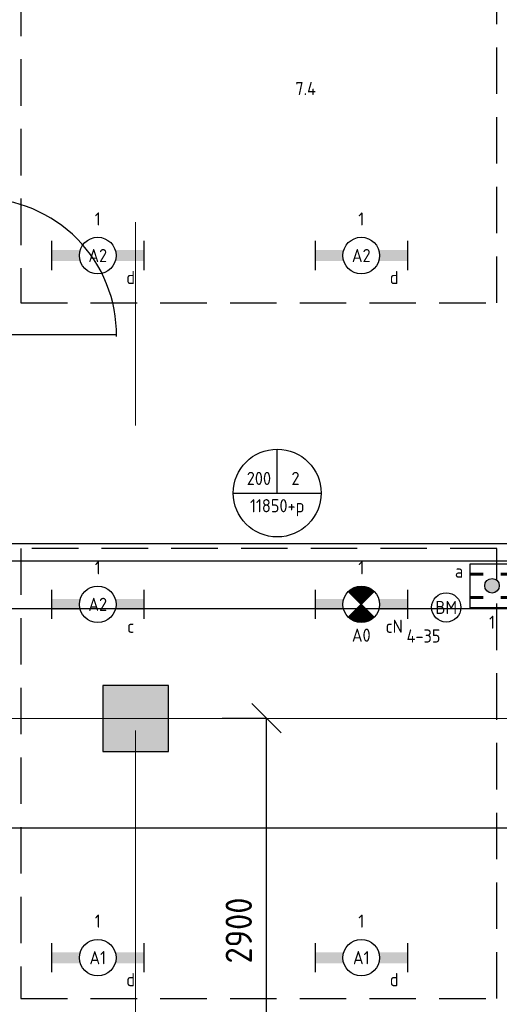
# Model space of a CAD drawing. Header units: millimetres. Extents: x -38032 to 104346, y -31182 to 78566.
# Tile 8 of 213: x -793 to 2483, y 1545 to 8274. Entities that reach past the tile are written whole.
import ezdxf
from ezdxf.enums import TextEntityAlignment as Align

# ---------------------------------------------------------------- set-up
doc = ezdxf.new("R2010")
doc.units = ezdxf.units.MM
doc.header["$LTSCALE"] = 100
doc.set_wipeout_variables(frame=1)
doc.header["$PDMODE"] = 1
doc.linetypes.add('HIDDEN2', pattern=[4.7625, 3.175, -1.5875])
doc.linetypes.add('STYLE_11', pattern=[5, 3.888855, -0.416718, 0.277786, -0.416641])
for name, color, linetype in [('AL$1A---_ALGEMEEN', 8, 'Continuous'), ('AL------_MAATVOERING', 2, 'Continuous'), ('AM$1A---_ARCERING', 8, 'Continuous'), ('BOUWKUNDIG', 8, 'Continuous'), ('EB6511--_ATTRIB', 2, 'Continuous'), ('EL6131--_KG', 3, 'Continuous'), ('EL6311--', 3, 'Continuous'), ('el6311--nv', 7, 'Continuous'), ('EL6431--', 3, 'Continuous'), ('EL6511--', 3, 'Continuous'), ('EM6131--', 1, 'Continuous'), ('LICHT_TEXT018', 1, 'Continuous'), ('versterkte strook', 7, 'Continuous'), ('wieland dozen', 3, 'Continuous')]:
    doc.layers.add(name, color=color, linetype=linetype)
doc.layers.add('stramien', color=1, linetype='Continuous', lineweight=9)
doc.styles.add('BURO-018', font='iso.shx', dxfattribs={"height": 90})
doc.styles.get("Standard").update_dxf_attribs({"font": 'iso.shx'})
doc.dimstyles.new('STABICAD', dxfattribs={"dimscale": 100, "dimtxt": 1.8, "dimasz": 2, "dimexe": 0, "dimexo": 2.5, "dimgap": 1.5, "dimtad": 0, "dimdec": 0, "dimrnd": 10, "dimzin": 0, "dimdsep": 46, "dimtxsty": 'Standard', "dimblk1": 'OBLIQUE', "dimblk2": 'OBLIQUE', "dimsah": 1, "dimcen": -3, "dimadec": 0, "dimazin": 0, "dimtfac": 1, "dimtdec": 0, "dimtofl": 0, "dimtmove": 2, "dimatfit": 3, "dimfxl": 0, "dimtvp": 1.055556, "dimtolj": 1, "dimtzin": 0, "dimarcsym": 0})

# ---------------------------------------------------------------- blocks, each defined once
blk = doc.blocks.new('_Oblique')
at = {"color": 0, "linetype": 'ByBlock', "lineweight": -2}
blk.add_line((-0.5, -0.5), (0.5, 0.5), dxfattribs=at)
blk = doc.blocks.new('*D179')
at = {"layer": 'AL------_MAATVOERING', "color": 0, "lineweight": -2}
for p, q in [((590, 3500), (893.5, 3500)), ((893.5, 598.4), (893.5, 3500)), ((590, 598.4), (893.5, 598.4))]:
    blk.add_line(p, q, dxfattribs=at)
at = {"layer": 'Defpoints', "color": 0}
for p in [(340, 3500), (893.5, 3500), (340, 598.4)]:
    blk.add_point(p, dxfattribs=at)
at = {"layer": 'AL------_MAATVOERING', "color": 0, "lineweight": -2, "xscale": 200, "yscale": 200, "zscale": 200}
for p, rotation in [((893.5, 3500), 90), ((893.5, 598.4), 270)]:
    blk.add_blockref('_Oblique', p, dxfattribs=dict(at, rotation=rotation))
at = {"layer": 'AL------_MAATVOERING', "color": 0, "insert": (703.5, 2049.2), "char_height": 180, "attachment_point": 5, "rotation": 90}
blk.add_mtext('\\A1;2900', dxfattribs=at)
blk = doc.blocks.new('1115B6630')
at = {"color": 0}
for p, q in [((-6.3, 2), (-6.3, -2)), ((6.3, 2), (6.3, -2))]:
    blk.add_line(p, q, dxfattribs=at)
at = {"color": 0, "linetype": 'Continuous'}
blk.add_circle((0, 0), 2.5, dxfattribs=at)
at = {"color": 0}
for points in [[(-2.5, 0.75), (-6.3, 0.75), (-2.5, -0.75), (-6.3, -0.75)], [(2.5, 0.75), (6.3, 0.75), (2.5, -0.75), (6.3, -0.75)]]:
    blk.add_solid(points, dxfattribs=at)
at = {"color": 0, "linetype": 'Continuous', "style": 'BURO-018'}
for tag, p in [('E_GKAST', (0, 8)), ('E_GROEP', (0, 5)), ('E_SGROEP', (4.5, 5)), ('E_ARMCODE', (0, 0)), ('E_SLET', (4.5, -3))]:
    blk.add_attdef(tag, text='', height=1.8, dxfattribs=at).set_placement(p, align=Align.MIDDLE)
blk = doc.blocks.new('E00018')
at = {"color": 0, "linetype": 'Continuous'}
for p, q in [((-1.77, -1.77), (1.77, 1.77)), ((1.77, -1.77), (-1.77, 1.77))]:
    blk.add_line(p, q, dxfattribs=at)
at = {"color": 0, "linetype": 'Continuous', "const_width": 2.5}
for points in [[(-0.88, 0.88, -0.198912), (0, 1.25, -0.198912), (0.88, 0.88, -1)], [(-0.88, -0.88, 0.198912), (0, -1.25, 0.198912), (0.88, -0.88, 1)]]:
    blk.add_lwpolyline(points, format="xyb", dxfattribs=at)
blk = doc.blocks.new('1115B6630-NO1')
at = {"color": 0}
for p, q in [((-6.3, 2), (-6.3, -2)), ((6.3, 2), (6.3, -2))]:
    blk.add_line(p, q, dxfattribs=at)
at = {"color": 0, "linetype": 'Continuous'}
blk.add_circle((0, 0), 2.5, dxfattribs=at)
at = {"color": 0}
for points in [[(-2.5, 0.75), (-6.3, 0.75), (-2.5, -0.75), (-6.3, -0.75)], [(2.5, 0.75), (6.3, 0.75), (2.5, -0.75), (6.3, -0.75)]]:
    blk.add_solid(points, dxfattribs=at)
at = {"color": 0, "zscale": 50}
blk.add_blockref('E00018', (0, 0), dxfattribs=at)
at = {"color": 0, "linetype": 'Continuous', "style": 'BURO-018'}
for tag, p in [('E_GKAST', (0, 8)), ('E_GROEP', (0, 5)), ('E_SGROEP', (4.5, 5)), ('E_ARMCODE', (0, 0)), ('E_SLET', (4.5, -3))]:
    blk.add_attdef(tag, text='', height=1.8, dxfattribs=at).set_placement(p, align=Align.MIDDLE)
blk = doc.blocks.new('E00123')
at = {"color": 0, "linetype": 'Continuous'}
blk.add_circle((0, 0), 2, dxfattribs=at)
at = {"color": 0, "linetype": 'Continuous', "style": 'BURO-018'}
for tag, p in [('E_TEXT1', (0, 4.5)), ('E_TEXT2', (0, 0))]:
    blk.add_attdef(tag, text='', height=1.8, dxfattribs=at).set_placement(p, align=Align.MIDDLE)
at = {"color": 0, "linetype": 'Continuous', "style": 'BURO-018', "flags": 1}
blk.add_attdef('E_MATCODE', (0, 0), '', height=1.8, dxfattribs=at)
blk = doc.blocks.new('E00103')
at = {"color": 0, "linetype": 'Continuous'}
for p, q in [((0, 6), (0, 12)), ((-6, 6), (6, 6))]:
    blk.add_line(p, q, dxfattribs=at)
blk.add_circle((0, 6), 6, dxfattribs=at)
at = {"color": 0, "linetype": 'Continuous', "style": 'BURO-018'}
for tag, p in [('E_TEXT1', (-2.5, 8)), ('E_TEXT3', (2.5, 8)), ('E_TEXT6', (0, 4))]:
    blk.add_attdef(tag, text='', height=1.8, dxfattribs=at).set_placement(p, align=Align.MIDDLE)
blk = doc.blocks.new('E-GK-GTC-783C')
at = {"color": 0, "linetype": 'Continuous'}
for p, q in [((-0.5, 60), (0.5, 60)), ((-0.5, -60), (0.5, -60))]:
    blk.add_line(p, q, dxfattribs=at)
blk = doc.blocks.new('E00404')
blk.add_hatch(color=0).paths.add_polyline_path([(-1, 0, 1), (1, 0, 1)])
at = {"color": 0}
for p, q in [((-3, -3), (-3, 3)), ((-3, 3), (3, 3)), ((3, 3), (3, -3)), ((3, -3), (-3, -3))]:
    blk.add_line(p, q, dxfattribs=at)
at = {"color": 0, "const_width": 0.4}
for points in [[(-3, 1.6), (-1.2, 1.6)], [(1.2, 1.6), (3, 1.6)], [(-3, -1.6), (-1.2, -1.6)], [(1.2, -1.6), (3, -1.6)]]:
    blk.add_lwpolyline(points, dxfattribs=at)
at = {"color": 0}
blk.add_circle((0, 0), 1, dxfattribs=at)
at = {"color": 0, "linetype": 'Continuous', "style": 'BURO-018'}
for tag, p in [('E_GKAST', (0, 8)), ('E_GROEP', (0, 5)), ('E_SGROEP', (4.5, 5)), ('E_SLET1', (-4.5, 2)), ('E_SLET2', (4.5, 2))]:
    blk.add_attdef(tag, text='', height=1.8, dxfattribs=at).set_placement(p, align=Align.MIDDLE)
at = {"color": 0, "linetype": 'Continuous', "style": 'BURO-018', "flags": 1}
blk.add_attdef('E_MATCODE', text='', height=1.8, dxfattribs=at).set_placement((0, 0), align=Align.MIDDLE)
blk = doc.blocks.new('32x_hout-mk 874-p')
at = {"color": 0}
for points in [[(0, -90), (0, 0), (-114, 0), (-114, -90)], [(-114, -990), (0, -990), (0, -1080), (-114, -1080)]]:
    blk.add_wipeout(points, dxfattribs=at).dxf.layer = 'AL$1A---_ALGEMEEN'
at = {"layer": 'AL$1A---_ALGEMEEN', "color": 0}
for points in [[(0, -90), (0, 0), (-114, 0), (-114, -90)], [(-114, -990), (0, -990), (0, -1080), (-114, -1080)]]:
    blk.add_lwpolyline(points, close=True, dxfattribs=at)
at = {"color": 0}
blk.add_wipeout([(-40, -75), (0, -75), (0, -1005), (-40, -1005)], dxfattribs=at).dxf.layer = 'AL$1A---_ALGEMEEN'
at = {"layer": 'AL$1A---_ALGEMEEN', "color": 0}
blk.add_line((0, -1005), (930, -1005), dxfattribs=at)
blk.add_lwpolyline([(-40, -75), (0, -75), (0, -1005), (-40, -1005)], close=True, dxfattribs=at)
blk.add_arc((0, -1005), 930, 359.20069, 90, dxfattribs=at)
blk = doc.blocks.new('200254 W 212 3 04-12-2007')
at = {"layer": 'AM$1A---_ARCERING', "linetype": 'Continuous', "lineweight": 0}
blk.add_hatch(color=256, dxfattribs=at).paths.add_polyline_path([(-36424, -21712.6), (-35974, -21712.6), (-35974, -21262.6), (-36424, -21262.6)])
at = {"layer": 'AL$1A---_ALGEMEEN'}
blk.add_lwpolyline([(-36424, -21712.6), (-35974, -21712.6), (-35974, -21262.6), (-36424, -21262.6)], close=True, dxfattribs=at)
at = {"layer": 'stramien', "linetype": 'STYLE_11', "ltscale": 50}
for p, q in [((-36199, -41013.6), (-36199, 36216.4)), ((-41750, -21487.6), (65549.6, -21487.6))]:
    blk.add_line(p, q, dxfattribs=at)
at = {"layer": 'AL$1A---_ALGEMEEN'}
blk.add_blockref('32x_hout-mk 874-p', (-37260, -17858.6), dxfattribs=at)

msp = doc.modelspace()

# ---------------------------------------------------------------- block references
at = {"layer": 'BOUWKUNDIG'}
msp.add_blockref('200254 W 212 3 04-12-2007', (36198, 24986.5), dxfattribs=at)

# ---------------------------------------------------------------- next in the draw order: linework, layer by layer
at = {"layer": 'LICHT_TEXT018', "linetype": 'HIDDEN2'}
for points in [[(-784.8, 6339.2), (2465.2, 6339.2), (2465.2, 9432.6), (-784.8, 9432.6)], [(-784.8, 1584.7), (2465.2, 1584.7), (2465.2, 4660.9), (-784.8, 4660.9)]]:
    msp.add_lwpolyline(points, close=True, dxfattribs=at)
at = {"layer": 'versterkte strook'}
for p, q in [((-4181.9, 4250), (14345.1, 4250)), ((-4181.9, 2750), (14345.1, 2750))]:
    msp.add_line(p, q, dxfattribs=at)

# ---------------------------------------------------------------- next in the draw order: block references
at = {"layer": 'EL6131--_KG', "xscale": 8223.751332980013, "rotation": 180}
msp.add_blockref('E-GK-GTC-783C', (629.5, 4633.2), dxfattribs=at)
at = {"layer": 'EL6311--'}
ref = msp.add_blockref('1115B6630', (-259.8, 6662.4), dxfattribs=dict(at, xscale=50, yscale=50, zscale=50))
ref.add_attrib('E_ARMCODE', 'A2', dxfattribs={"layer": '0', "color": 1, "linetype": 'Continuous', "height": 90, "style": 'BURO-018'}).set_placement((-259.8, 6662.4), align=Align.MIDDLE)
ref.add_attrib('E_SLET', 'd', dxfattribs={"layer": '0', "color": 1, "linetype": 'Continuous', "height": 90, "style": 'BURO-018'}).set_placement((-34.8, 6512.4), align=Align.MIDDLE)
ref.add_attrib('E_GROEP', '1', dxfattribs={"layer": '0', "color": 1, "linetype": 'Continuous', "height": 90, "style": 'BURO-018'}).set_placement((-259.8, 6912.4), align=Align.MIDDLE)
ref = msp.add_blockref('1115B6630', (1540.2, 6662.4), dxfattribs=dict(at, xscale=50, yscale=50, zscale=50))
ref.add_attrib('E_ARMCODE', 'A2', dxfattribs={"layer": '0', "color": 1, "linetype": 'Continuous', "height": 90, "style": 'BURO-018'}).set_placement((1540.2, 6662.4), align=Align.MIDDLE)
ref.add_attrib('E_SLET', 'd', dxfattribs={"layer": '0', "color": 1, "linetype": 'Continuous', "height": 90, "style": 'BURO-018'}).set_placement((1765.2, 6512.4), align=Align.MIDDLE)
ref.add_attrib('E_GROEP', '1', dxfattribs={"layer": '0', "color": 1, "linetype": 'Continuous', "height": 90, "style": 'BURO-018'}).set_placement((1540.2, 6912.4), align=Align.MIDDLE)
ref = msp.add_blockref('1115B6630', (-259.8, 4278.4), dxfattribs=dict(at, xscale=50, yscale=50, zscale=50))
ref.add_attrib('E_ARMCODE', 'A2', dxfattribs={"layer": '0', "color": 1, "linetype": 'Continuous', "height": 90, "style": 'BURO-018'}).set_placement((-259.8, 4278.4), align=Align.MIDDLE)
ref.add_attrib('E_SLET', 'c', dxfattribs={"layer": '0', "color": 1, "linetype": 'Continuous', "height": 90, "style": 'BURO-018'}).set_placement((-34.8, 4128.4), align=Align.MIDDLE)
ref.add_attrib('E_GROEP', '1', dxfattribs={"layer": '0', "color": 1, "linetype": 'Continuous', "height": 90, "style": 'BURO-018'}).set_placement((-259.8, 4528.4), align=Align.MIDDLE)
ref = msp.add_blockref('1115B6630', (-259.8, 1863.5), dxfattribs=dict(at, xscale=50, yscale=50, zscale=50))
ref.add_attrib('E_ARMCODE', 'A1', dxfattribs={"layer": '0', "color": 1, "linetype": 'Continuous', "height": 90, "style": 'BURO-018'}).set_placement((-259.8, 1863.5), align=Align.MIDDLE)
ref.add_attrib('E_SLET', 'd', dxfattribs={"layer": '0', "color": 1, "linetype": 'Continuous', "height": 90, "style": 'BURO-018'}).set_placement((-34.8, 1713.5), align=Align.MIDDLE)
ref.add_attrib('E_GROEP', '1', dxfattribs={"layer": '0', "color": 1, "linetype": 'Continuous', "height": 90, "style": 'BURO-018'}).set_placement((-259.8, 2113.5), align=Align.MIDDLE)
ref = msp.add_blockref('1115B6630', (1540.2, 1863.5), dxfattribs=dict(at, xscale=50, yscale=50, zscale=50))
ref.add_attrib('E_ARMCODE', 'A1', dxfattribs={"layer": '0', "color": 1, "linetype": 'Continuous', "height": 90, "style": 'BURO-018'}).set_placement((1540.2, 1863.5), align=Align.MIDDLE)
ref.add_attrib('E_SLET', 'd', dxfattribs={"layer": '0', "color": 1, "linetype": 'Continuous', "height": 90, "style": 'BURO-018'}).set_placement((1765.2, 1713.5), align=Align.MIDDLE)
ref.add_attrib('E_GROEP', '1', dxfattribs={"layer": '0', "color": 1, "linetype": 'Continuous', "height": 90, "style": 'BURO-018'}).set_placement((1540.2, 2113.5), align=Align.MIDDLE)
at = {"layer": 'el6311--nv'}
ref = msp.add_blockref('1115B6630-NO1', (1540.2, 4278.4), dxfattribs=dict(at, xscale=50, yscale=50, zscale=50))
ref.add_attrib('E_ARMCODE', 'A0', dxfattribs={"layer": '0', "color": 1, "linetype": 'Continuous', "height": 90, "style": 'BURO-018'}).set_placement((1540.2, 4067.8), align=Align.MIDDLE)
ref.add_attrib('E_SLET', 'cN', dxfattribs={"layer": '0', "color": 1, "linetype": 'Continuous', "height": 90, "style": 'BURO-018'}).set_placement((1765.2, 4128.4), align=Align.MIDDLE)
ref.add_attrib('E_GROEP', '1', dxfattribs={"layer": '0', "color": 1, "linetype": 'Continuous', "height": 90, "style": 'BURO-018'}).set_placement((1540.2, 4528.4), align=Align.MIDDLE)
at = {"layer": 'EL6511--'}
ref = msp.add_blockref('E00123', (2120.5, 4257.4), dxfattribs=dict(at, xscale=50, yscale=50, zscale=50))
ref.add_attrib('E_TEXT2', 'BM', dxfattribs={"layer": 'EB6511--_ATTRIB', "color": 1, "linetype": 'Continuous', "height": 90, "style": 'BURO-018'}).set_placement((2120.5, 4257.4), align=Align.MIDDLE)
ref.add_attrib('E_TEXT1', '4-35', dxfattribs={"layer": 'EB6511--_ATTRIB', "color": 1, "linetype": 'Continuous', "height": 90, "style": 'BURO-018'}).set_placement((1965.5, 4062.2), align=Align.MIDDLE)
at = {"layer": 'EM6131--'}
ref = msp.add_blockref('E00103', (966.1, 4739.2), dxfattribs=dict(at, xscale=50, yscale=50, zscale=50))
ref.add_attrib('E_TEXT1', '200', dxfattribs={"layer": '0', "color": 1, "linetype": 'Continuous', "height": 90, "style": 'BURO-018'}).set_placement((841.1, 5139.2), align=Align.MIDDLE)
ref.add_attrib('E_TEXT3', '2', dxfattribs={"layer": '0', "color": 1, "linetype": 'Continuous', "height": 90, "style": 'BURO-018'}).set_placement((1091.1, 5139.2), align=Align.MIDDLE)
ref.add_attrib('E_TEXT6', '11850+p', dxfattribs={"layer": '0', "color": 1, "linetype": 'Continuous', "height": 90, "style": 'BURO-018'}).set_placement((966.1, 4939.2), align=Align.MIDDLE)
at = {"layer": 'wieland dozen'}
ref = msp.add_blockref('E00404', (2433.3, 4405.4), dxfattribs=dict(at, xscale=50, yscale=50, zscale=50))
ref.add_attrib('E_GROEP', '1', dxfattribs={"layer": '0', "color": 1, "linetype": 'Continuous', "height": 90, "style": 'BURO-018'}).set_placement((2433.3, 4156.1), align=Align.MIDDLE)
ref.add_attrib('E_SLET2', 'b', dxfattribs={"layer": '0', "color": 1, "linetype": 'Continuous', "height": 90, "style": 'BURO-018'}).set_placement((2658.3, 4505.4), align=Align.MIDDLE)
ref.add_attrib('E_SLET1', 'a', dxfattribs={"layer": '0', "color": 1, "linetype": 'Continuous', "height": 90, "style": 'BURO-018'}).set_placement((2208.3, 4505.4), align=Align.MIDDLE)

# ---------------------------------------------------------------- next in the draw order: texts
at = {"layer": 'EL6431--', "color": 1}
msp.add_text('7.4', height=90, dxfattribs=at).set_placement((1089.8, 7759.4))

# ---------------------------------------------------------------- next in the draw order: dimensions: what is measured, and where the dimension line sits
at = {"layer": 'AL------_MAATVOERING'}
dim = msp.add_linear_dim(base=(893.5, 3500), p1=(340, 598.4), p2=(340, 3500), angle=90, dimstyle='STABICAD', dxfattribs=at)
dim.commit()
dim.dimension.update_dxf_attribs({"geometry": '*D179', "text_midpoint": (703.5, 2049.2)})

doc.saveas('drawing.dxf')
